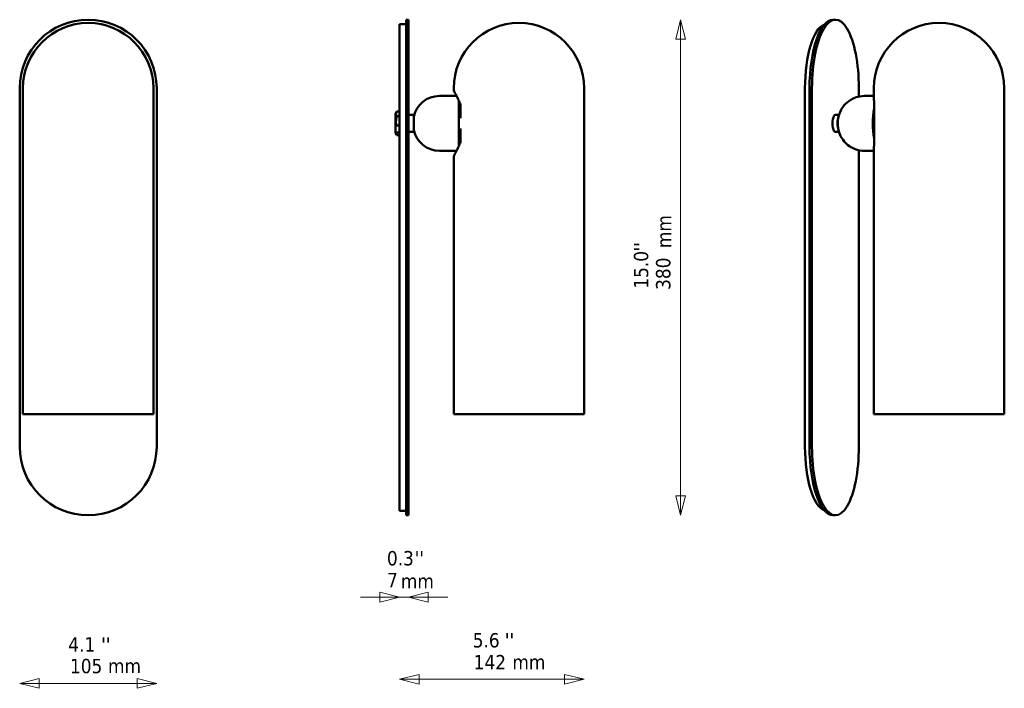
# Model space of a CAD drawing. Header units: millimetres. Extents: x 381 to 1136, y 219 to 731.
import ezdxf

# ---------------------------------------------------------------- set-up
doc = ezdxf.new("R2010")
doc.units = ezdxf.units.MM
doc.header["$LTSCALE"] = 5
for name, color, linetype, lineweight in [('Symbol (ISO)', 7, 'Continuous', 25), ('Widoczne (ISO)', 7, 'Continuous', 50), ('Wymiar (ISO)', 7, 'Continuous', 25)]:
    doc.layers.add(name, color=color, linetype=linetype, lineweight=lineweight)
doc.styles.add('Tekst notatki (ISO)', font='tahoma.ttf')

msp = doc.modelspace()

# ---------------------------------------------------------------- linework, layer by layer
at = {"layer": 'Widoczne (ISO)', "linetype": 'Continuous', "lineweight": 50}
for p, q in [((672.11, 727.87), (672.11, 678.87)), ((672.11, 727.87), (674.11, 727.87)), ((674.11, 727.87), (677.11, 727.87)), ((677.11, 731.37), (677.11, 678.87)), ((679.11, 731.37), (677.11, 731.37)), ((679.11, 678.87), (679.11, 731.37)), ((1006.24, 731.37), (1004.36, 731.37)), ((380.99, 678.87), (380.99, 403.87)), ((383.49, 428.87), (383.49, 678.87)), ((483.49, 428.87), (483.49, 678.87)), ((485.99, 403.87), (485.99, 678.87)), ((672.11, 403.87), (672.11, 678.87)), ((677.11, 403.87), (677.11, 678.87)), ((679.11, 678.87), (679.11, 403.87)), ((702.66, 672.87), (715.9, 672.87)), ((713.66, 677.87), (713.66, 678.87)), ((813.66, 428.87), (813.66, 678.87)), ((982.9, 403.87), (982.9, 678.87)), ((986.4, 403.87), (986.4, 678.87)), ((988.28, 678.87), (988.28, 403.87)), ((1024.2, 672.43), (1024.2, 678.87)), ((1028.37, 672.87), (1035.69, 672.87)), ((1035.69, 672.31), (1035.69, 678.87)), ((1135.69, 428.87), (1135.69, 678.87)), ((717.66, 634.7), (717.66, 669.05)), ((718.82, 666.29), (718.82, 655.86)), ((1036.03, 666.78), (1036.03, 636.97)), ((669.01, 659.19), (669.78, 660.52)), ((669.01, 659.19), (669.01, 650.21)), ((671.9, 661.03), (670.12, 661.03)), ((671.9, 657.51), (670.12, 657.51)), ((679.11, 658.37), (683.11, 658.37)), ((683.11, 645.37), (683.11, 658.37)), ((1006.24, 658.37), (1008.98, 658.37)), ((669.01, 650.21), (669.01, 647.69)), ((672.11, 650.21), (669.01, 650.21)), ((669.01, 644.8), (669.01, 647.69)), ((672.11, 644.8), (669.01, 644.8)), ((669.01, 644.8), (669.01, 644.56)), ((669.01, 644.56), (669.78, 643.22)), ((671.9, 642.72), (670.12, 642.72)), ((679.11, 645.37), (683.11, 645.37)), ((718.82, 647.88), (718.82, 637.45)), ((1006.24, 645.37), (1008.98, 645.37)), ((702.66, 630.87), (715.9, 630.87)), ((1024.2, 403.87), (1024.2, 631.31)), ((1028.37, 630.87), (1035.69, 630.87)), ((1035.69, 428.87), (1035.69, 631.44)), ((713.66, 428.87), (713.66, 625.87)), ((383.49, 428.87), (483.49, 428.87)), ((713.66, 428.87), (813.66, 428.87)), ((1035.69, 428.87), (1135.69, 428.87)), ((672.11, 403.87), (672.11, 354.87)), ((677.11, 403.87), (677.11, 351.37)), ((679.11, 351.37), (679.11, 403.87)), ((672.11, 354.87), (674.11, 354.87)), ((674.11, 354.87), (677.11, 354.87)), ((679.11, 351.37), (677.11, 351.37)), ((1006.24, 351.37), (1004.36, 351.37))]:
    msp.add_line(p, q, dxfattribs=at)
for centre, radius, start, end in [((433.49, 678.87), 52.5, 0, 180), ((433.49, 678.87), 50, 0, 180), ((763.66, 678.87), 50, 0, 180), ((1085.69, 678.87), 50, 0, 180), ((702.66, 652.87), 20, 90, 167.82282), ((716.66, 677.87), 3, 180, 208.951), ((702.66, 650.87), 20, 192.17718, 270), ((716.66, 625.87), 3, 151.049, 180), ((433.49, 403.87), 52.5, 180, 0)]:
    msp.add_arc(centre, radius, start, end, dxfattribs=at)
for centre, major_axis, start_param, end_param in [((999.66, 678.87), (0, 49), 0.124019, 1.570796), ((1004.36, 678.87), (0, 52.5), 0, 1.570796), ((1006.24, 678.87), (0, 52.5), 4.712389, 7.853982), ((1006.24, 651.87), (0, 6.5), 0, 3.141593), ((1010, 651.87), (0, -6.5), 3.825413, 5.599365), ((1042.46, 651.87), (0, -22), 4.168184, 5.256594), ((999.66, 403.87), (0, -49), 4.712389, 6.159167), ((1004.36, 403.87), (0, -52.5), 4.712389, 6.283185), ((1006.24, 403.87), (0, -52.5), 4.712389, 7.853982)]:
    msp.add_ellipse(centre, major_axis=major_axis, ratio=0.34202, start_param=start_param, end_param=end_param, dxfattribs=at)
for points, knots in [([(714.04, 676.42), (714.04, 676.42), (714.13, 676.26), (714.47, 675.63), (714.72, 675.16), (715.36, 673.95), (715.74, 673.21), (716.57, 671.5), (717.03, 670.52), (717.93, 668.43), (718.38, 667.31), (718.82, 666.12)], [16.701745, 16.701745, 16.701745, 16.701745, 17.208312, 17.208312, 17.71488, 17.71488, 18.221447, 18.221447, 18.728015, 18.728015, 19.213093, 19.213093, 19.213093, 19.213093]), ([(1028.37, 630.87), (1026.22, 630.87), (1024.09, 631.23), (1020.17, 632.49), (1018.43, 633.41), (1015.26, 635.58), (1014, 636.83), (1011.63, 639.6), (1010.84, 640.99), (1009.27, 644.15), (1008.88, 645.59), (1008.11, 648.94), (1008.01, 650.52), (1008.05, 653.81), (1008.18, 655.42), (1009.08, 658.79), (1009.49, 660.07), (1010.83, 662.71), (1011.48, 663.84), (1013.18, 666), (1014.02, 666.93), (1016.75, 669.32), (1019.02, 670.85), (1023.95, 672.48), (1026.15, 672.87), (1028.37, 672.87)], [5.786957, 5.786957, 5.786957, 5.786957, 5.896417, 5.896417, 6.015736, 6.015736, 6.167674, 6.167674, 6.391083, 6.391083, 6.766694, 6.766694, 7.395013, 7.395013, 8.023331, 8.023331, 8.334018, 8.334018, 8.518131, 8.518131, 8.638538, 8.638538, 8.815518, 8.815518, 8.928549, 8.928549, 8.928549, 8.928549]), ([(1035.69, 672.31), (1035.69, 671.96), (1035.7, 671.62), (1035.72, 670.91), (1035.74, 670.55), (1035.78, 669.81), (1035.8, 669.43), (1035.86, 668.67), (1035.89, 668.28), (1035.95, 667.51), (1035.99, 667.12), (1036.03, 666.73)], [18.4638161, 18.4638161, 18.4638161, 18.4638161, 18.6183879, 18.6183879, 18.7729597, 18.7729597, 18.9275316, 18.9275316, 19.0821034, 19.0821034, 19.2307262, 19.2307262, 19.2307262, 19.2307262]), ([(718.82, 666.29), (718.82, 666.35), (718.82, 666.4), (718.86, 666.62), (718.93, 666.78), (719.03, 666.94), (719.03, 666.94), (719.03, 666.95)], [-0.1136777, -0.1136777, -0.1136777, -0.1136777, -0.0833873, -0.0833873, 0, 0, 0.0007924, 0.0007924, 0.0007924, 0.0007924]), ([(1036.03, 666.78), (1036.03, 666.83), (1036.03, 666.89), (1036.04, 666.94), (1036.04, 666.94), (1036.04, 666.95)], [-0.02830661, -0.02830661, -0.02830661, -0.02830661, 0, 0, 0.00079242, 0.00079242, 0.00079242, 0.00079242]), ([(683.11, 646.58), (683.12, 646.59), (683.12, 646.6), (683.12, 646.61), (683.12, 646.62), (683.12, 646.62)], [4.39625367, 4.39625367, 4.39625367, 4.39625367, 4.40740657, 4.40740657, 4.4115193, 4.4115193, 4.4115193, 4.4115193]), ([(718.82, 637.62), (718.38, 636.43), (717.93, 635.31), (717.03, 633.22), (716.57, 632.25), (715.74, 630.53), (715.36, 629.79), (714.72, 628.58), (714.47, 628.11), (714.13, 627.48), (714.04, 627.32), (714.04, 627.32)], [14.190376, 14.190376, 14.190376, 14.190376, 14.675458, 14.675458, 15.18203, 15.18203, 15.688602, 15.688602, 16.195173, 16.195173, 16.701745, 16.701745, 16.701745, 16.701745]), ([(719.03, 636.8), (719.03, 636.8), (719.03, 636.8), (718.95, 636.93), (718.89, 637.06), (718.83, 637.27), (718.82, 637.36), (718.82, 637.45)], [-0.3410419, -0.3410419, -0.3410419, -0.3410419, -0.3402517, -0.3402517, -0.2741746, -0.2741746, -0.2269455, -0.2269455, -0.2269455, -0.2269455]), ([(1036.03, 637.01), (1035.99, 636.62), (1035.95, 636.23), (1035.89, 635.46), (1035.86, 635.07), (1035.8, 634.31), (1035.78, 633.93), (1035.74, 633.2), (1035.72, 632.84), (1035.7, 632.13), (1035.69, 631.78), (1035.69, 631.44)], [14.172743, 14.172743, 14.172743, 14.172743, 14.3213676, 14.3213676, 14.4759413, 14.4759413, 14.630515, 14.630515, 14.7850887, 14.7850887, 14.9396624, 14.9396624, 14.9396624, 14.9396624]), ([(1036.04, 636.8), (1036.04, 636.8), (1036.04, 636.8), (1036.03, 636.86), (1036.03, 636.91), (1036.03, 636.97)], [-0.34104193, -0.34104193, -0.34104193, -0.34104193, -0.34025171, -0.34025171, -0.31203286, -0.31203286, -0.31203286, -0.31203286])]:
    msp.add_open_spline(points, degree=3, knots=knots, dxfattribs=at)
for points, weights in [([(670.12, 661.03), (668.79, 659.27), (670.12, 657.51)], [1, 1.15470053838, 1]), ([(670.12, 657.51), (669.01, 653.7), (669.67, 650.21)], [1, 1.12550802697, 1.04736757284]), ([(672.11, 660.73), (672.02, 660.88), (671.9, 661.03)], [1.02155753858, 1.01165717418, 1]), ([(671.9, 657.51), (672.02, 657.66), (672.11, 657.81)], [1, 1.01165717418, 1.02155753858]), ([(672.11, 656.74), (672.02, 657.12), (671.9, 657.51)], [1.02155753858, 1.01165717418, 1]), ([(669.46, 644.8), (669.6, 643.82), (670.12, 642.72)], [1.0712260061, 1.05558531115, 1]), ([(670.12, 642.72), (669.93, 642.98), (669.78, 643.22)], [1, 1.02029934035, 1.03527144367]), ([(671.9, 642.72), (672.02, 642.96), (672.11, 643.19)], [1, 1.01165717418, 1.02155753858]), ([(672.11, 643.01), (672.02, 642.87), (671.9, 642.72)], [1.02155753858, 1.01165717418, 1])]:
    msp.add_rational_spline(points, weights, degree=2, dxfattribs=at)
at = {"layer": 'Wymiar (ISO)', "lineweight": 18}
for p, q in [((887.56, 731.37), (883.81, 716.37)), ((887.56, 716.37), (887.56, 731.37)), ((891.31, 716.37), (887.56, 731.37)), ((883.81, 716.37), (891.31, 716.37)), ((887.56, 366.37), (887.56, 716.37)), ((883.81, 366.37), (887.56, 351.37)), ((891.31, 366.37), (883.81, 366.37)), ((887.56, 366.37), (887.56, 351.37)), ((887.56, 351.37), (891.31, 366.37)), ((657.11, 288.6), (642.11, 288.6)), ((672.11, 288.6), (657.11, 292.35)), ((657.11, 292.35), (657.11, 284.85)), ((657.11, 288.6), (672.11, 288.6)), ((657.11, 284.85), (672.11, 288.6)), ((672.11, 288.6), (679.11, 288.6)), ((694.11, 292.35), (679.11, 288.6)), ((694.11, 288.6), (679.11, 288.6)), ((679.11, 288.6), (694.11, 284.85)), ((694.11, 284.85), (694.11, 292.35)), ((694.11, 288.6), (709.11, 288.6)), ((687.11, 229.34), (672.11, 225.59)), ((687.11, 221.84), (687.11, 229.34)), ((813.66, 225.59), (798.66, 229.34)), ((798.66, 229.34), (798.66, 221.84)), ((395.99, 226.18), (380.99, 222.43)), ((395.99, 222.43), (380.99, 222.43)), ((380.99, 222.43), (395.99, 218.68)), ((395.99, 218.68), (395.99, 226.18)), ((470.99, 222.43), (395.99, 222.43)), ((485.99, 222.43), (470.99, 226.18)), ((470.99, 226.18), (470.99, 218.68)), ((470.99, 222.43), (485.99, 222.43)), ((470.99, 218.68), (485.99, 222.43)), ((687.11, 225.59), (672.11, 225.59)), ((672.11, 225.59), (687.11, 221.84)), ((687.11, 225.59), (798.66, 225.59)), ((798.66, 225.59), (813.66, 225.59)), ((798.66, 221.84), (813.66, 225.59))]:
    msp.add_line(p, q, dxfattribs=at)
at = {"layer": 'Wymiar (ISO)', "lineweight": 18, "flags": 128}
for points in [[(891.31, 716.37), (887.56, 731.37), (883.81, 716.37), (891.31, 716.37)], [(883.81, 366.37), (887.56, 351.37), (891.31, 366.37), (883.81, 366.37)], [(657.11, 284.85), (672.11, 288.6), (657.11, 292.35), (657.11, 284.85)], [(694.11, 292.35), (679.11, 288.6), (694.11, 284.85), (694.11, 292.35)], [(687.11, 229.34), (672.11, 225.59), (687.11, 221.84), (687.11, 229.34)], [(798.66, 221.84), (813.66, 225.59), (798.66, 229.34), (798.66, 221.84)], [(395.99, 226.18), (380.99, 222.43), (395.99, 218.68), (395.99, 226.18)], [(470.99, 218.68), (485.99, 222.43), (470.99, 226.18), (470.99, 218.68)]]:
    msp.add_lwpolyline(points, dxfattribs=at)
at = {"layer": 'Wymiar (ISO)'}
for points in [[(891.31, 716.37), (887.56, 731.37), (883.81, 716.37), (891.31, 716.37)], [(883.81, 366.37), (887.56, 351.37), (891.31, 366.37), (883.81, 366.37)], [(657.11, 284.85), (672.11, 288.6), (657.11, 292.35), (657.11, 284.85)], [(694.11, 292.35), (679.11, 288.6), (694.11, 284.85), (694.11, 292.35)], [(687.11, 229.34), (672.11, 225.59), (687.11, 221.84), (687.11, 229.34)], [(798.66, 221.84), (813.66, 225.59), (798.66, 229.34), (798.66, 221.84)], [(395.99, 226.18), (380.99, 222.43), (395.99, 218.68), (395.99, 226.18)], [(470.99, 218.68), (485.99, 222.43), (470.99, 226.18), (470.99, 218.68)]]:
    msp.add_solid(points, dxfattribs=at)

# ---------------------------------------------------------------- texts
at = {"layer": 'Symbol (ISO)', "insert": (869.36, 556.2), "char_height": 11, "width": 25.4052, "attachment_point": 1, "rotation": 90, "style": 'Tekst notatki (ISO)'}
msp.add_mtext('\\fTahoma|b0|i0;mm', dxfattribs=at)
at = {"layer": 'Symbol (ISO)', "char_height": 11, "width": 25.4052, "attachment_point": 1, "style": 'Tekst notatki (ISO)'}
for insert in [(673.2, 306.36), (758.65, 244.28), (448.68, 241.33)]:
    msp.add_mtext('\\fTahoma|b0|i0;mm', dxfattribs=dict(at, insert=insert))
at = {"layer": 'Wymiar (ISO)', "char_height": 11, "attachment_point": 7, "rotation": 90, "style": 'Tekst notatki (ISO)'}
for s, insert in [("''", (862.74, 553.62)), ('15.0', (862.97, 525.15)), ('380', (879.94, 524.21))]:
    msp.add_mtext(s, dxfattribs=dict(at, insert=insert))
at = {"layer": 'Wymiar (ISO)', "char_height": 11, "attachment_point": 7, "style": 'Tekst notatki (ISO)'}
for s, insert in [('0.3', (662.48, 312.72)), ("''", (683.73, 312.96)), ('7', (662.6, 296.22)), ('5.6', (728.22, 249.81)), ("''", (752.84, 250.05)), ('4.1', (418.21, 246.82)), ("''", (443.44, 246.82)), ('105', (419.56, 230.05)), ('142', (728.96, 233.21))]:
    msp.add_mtext(s, dxfattribs=dict(at, insert=insert))

doc.saveas('drawing.dxf')
